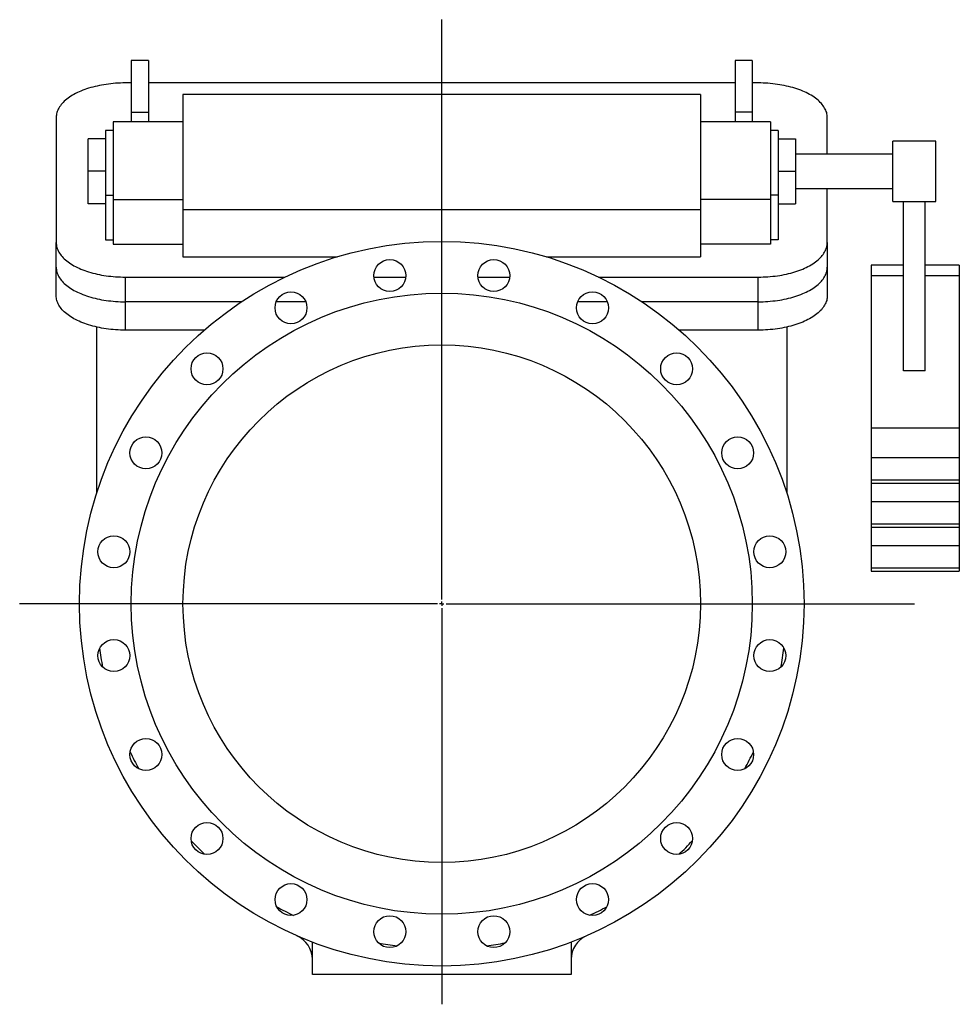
# Model space of a CAD drawing. Extents: x 247 to 3292, y 46 to 2791.
# Tile 2 of 2: x 2203 to 3292, y 1650 to 2791. Entities that reach past the tile are written whole.
import ezdxf

# ---------------------------------------------------------------- set-up
doc = ezdxf.new("R2010")
doc.units = 0
doc.layers.get('0').update_dxf_attribs({"linetype": 'CONTINUOUS'})
doc.layers.add('FORMAT', color=7, linetype='CONTINUOUS')

# ---------------------------------------------------------------- blocks, each defined once
blk = doc.blocks.new('SW_CENTERMARKSYMBOL_0')
at = {"layer": 'FORMAT', "color": 0}
for p, q in [((0, 5), (0, 677)), ((-5, 0), (-489.4, 0)), ((0, 0), (-2.5, 0)), ((0, 0), (0, 2.5)), ((0, 0), (0, -2.5)), ((0, 0), (2.5, 0)), ((5, 0), (548, 0)), ((0, -5), (0, -464.4))]:
    blk.add_line(p, q, dxfattribs=at)

msp = doc.modelspace()

# ---------------------------------------------------------------- linework, layer by layer
at = {"color": 7, "linetype": 'CONTINUOUS'}
for p, q in [((2352.1, 2744), (2332.1, 2744)), ((2332.1, 2744), (2332.1, 2684)), ((2352.1, 2744), (2352.1, 2684)), ((3052.1, 2744), (3032.1, 2744)), ((3032.1, 2744), (3032.1, 2684)), ((3052.1, 2744), (3052.1, 2684)), ((2332.1, 2718), (2325.1, 2718)), ((3032.1, 2718), (2352.1, 2718)), ((3059.1, 2718), (3052.1, 2718)), ((2992.1, 2704.6), (2392.1, 2704.6)), ((2392.1, 2704.6), (2392.1, 2571.1)), ((2992.1, 2704.6), (2992.1, 2571.1)), ((2332.1, 2684), (2332.1, 2673)), ((2332.1, 2684), (2352.1, 2684)), ((2352.1, 2684), (2352.1, 2673)), ((3032.1, 2684), (3032.1, 2673)), ((3052.1, 2684), (3032.1, 2684)), ((3052.1, 2684), (3052.1, 2673)), ((2245.1, 2678), (2245.1, 2533)), ((2392.1, 2673), (2311.1, 2673)), ((2311.1, 2673), (2311.1, 2583)), ((3073.1, 2673), (2992.1, 2673)), ((3073.1, 2673), (3073.1, 2583)), ((3139.1, 2635.6), (3139.1, 2678)), ((2311.1, 2663), (2302.1, 2663)), ((2302.1, 2663), (2302.1, 2588)), ((3082.1, 2663), (3073.1, 2663)), ((3082.1, 2663), (3082.1, 2588)), ((2282.1, 2615.6), (2282.1, 2653.1)), ((2302.1, 2653.1), (2282.1, 2653.1)), ((3082.1, 2653.1), (3102.1, 2653.1)), ((3102.1, 2653.1), (3102.1, 2615.6)), ((3265.1, 2650.6), (3215.1, 2650.6)), ((3215.1, 2633.1), (3215.1, 2650.6)), ((3265.1, 2633.1), (3265.1, 2650.6)), ((3215.1, 2635.6), (3102.1, 2635.6)), ((3215.1, 2580.6), (3215.1, 2633.1)), ((3265.1, 2580.6), (3265.1, 2633.1)), ((2282.1, 2578.1), (2282.1, 2615.6)), ((2302.1, 2615.6), (2282.1, 2615.6)), ((3082.1, 2615.6), (3102.1, 2615.6)), ((3102.1, 2615.6), (3102.1, 2578.1)), ((3102.1, 2595.6), (3215.1, 2595.6)), ((3139.1, 2533), (3139.1, 2595.6)), ((2302.1, 2588), (2302.1, 2536)), ((2302.1, 2588), (2311.1, 2588)), ((2311.1, 2583), (2311.1, 2531)), ((2311.1, 2583), (2392.1, 2583)), ((3073.1, 2583), (2992.1, 2583)), ((3082.1, 2588), (3073.1, 2588)), ((3073.1, 2583), (3073.1, 2531)), ((3082.1, 2588), (3082.1, 2536)), ((3215.1, 2580.6), (3265.1, 2580.6)), ((3227.6, 2384.4), (3227.6, 2580.6)), ((3252.6, 2384.4), (3252.6, 2580.6)), ((2302.1, 2578.1), (2282.1, 2578.1)), ((2392.1, 2571.1), (2392.1, 2516.5)), ((2992.1, 2571.1), (2392.1, 2571.1)), ((2992.1, 2571.1), (2992.1, 2516.5)), ((3082.1, 2578.1), (3102.1, 2578.1)), ((2302.1, 2536), (2311.1, 2536)), ((3082.1, 2536), (3073.1, 2536)), ((2245.1, 2504.4), (2245.1, 2533)), ((2311.1, 2531), (2392.1, 2531)), ((3073.1, 2531), (2992.1, 2531)), ((3139.1, 2533), (3139.1, 2504.4)), ((2392.1, 2516.5), (2570.8, 2516.5)), ((2813.5, 2516.5), (2992.1, 2516.5)), ((2245.1, 2471.5), (2245.1, 2504.4)), ((3139.1, 2504.4), (3139.1, 2471.5)), ((3227.6, 2506.9), (3190.1, 2506.9)), ((3190.1, 2506.9), (3190.1, 2494.4)), ((3292.1, 2506.9), (3252.6, 2506.9)), ((3292.1, 2506.9), (3292.1, 2494.4)), ((2325.1, 2493), (2510.3, 2493)), ((2325.1, 2493), (2325.1, 2464.4)), ((2613.5, 2493), (2650.3, 2493)), ((2733.9, 2493), (2770.8, 2493)), ((2874, 2493), (3059.1, 2493)), ((3059.1, 2464.4), (3059.1, 2493)), ((3190.1, 2494.4), (3190.1, 2317.7)), ((3227.6, 2494.4), (3190.1, 2494.4)), ((3292.1, 2494.4), (3252.6, 2494.4)), ((3292.1, 2494.4), (3292.1, 2317.7)), ((2460, 2464.4), (2325.1, 2464.4)), ((2325.1, 2464.4), (2325.1, 2431.5)), ((2534.5, 2464.4), (2500.2, 2464.4)), ((2884.1, 2464.4), (2849.8, 2464.4)), ((3059.1, 2464.4), (2924.3, 2464.4)), ((3059.1, 2431.5), (3059.1, 2464.4)), ((2292.1, 2242.5), (2292.1, 2435.1)), ((2416.7, 2431.5), (2325.1, 2431.5)), ((3059.1, 2431.5), (2967.5, 2431.5)), ((3092.1, 2435.1), (3092.1, 2242.5)), ((3252.6, 2384.4), (3227.6, 2384.4)), ((3190.1, 2317.7), (3190.1, 2283.6)), ((3292.1, 2317.7), (3190.1, 2317.7)), ((3292.1, 2317.7), (3292.1, 2283.6)), ((3190.1, 2283.6), (3190.1, 2257.6)), ((3292.1, 2283.6), (3190.1, 2283.6)), ((3292.1, 2283.6), (3292.1, 2257.6)), ((3190.1, 2257.6), (3190.1, 2254.2)), ((3292.1, 2257.6), (3190.1, 2257.6)), ((3190.1, 2254.2), (3292.1, 2254.2)), ((3190.1, 2254.2), (3190.1, 2232.6)), ((3292.1, 2257.6), (3292.1, 2254.2)), ((3292.1, 2254.2), (3292.1, 2232.6)), ((3190.1, 2232.6), (3190.1, 2206.6)), ((3292.1, 2232.6), (3190.1, 2232.6)), ((3292.1, 2232.6), (3292.1, 2206.6)), ((3190.1, 2206.6), (3190.1, 2203.2)), ((3292.1, 2206.6), (3190.1, 2206.6)), ((3190.1, 2203.2), (3292.1, 2203.2)), ((3190.1, 2203.2), (3190.1, 2181.6)), ((3292.1, 2206.6), (3292.1, 2203.2)), ((3292.1, 2203.2), (3292.1, 2181.6)), ((3190.1, 2181.6), (3190.1, 2155.6)), ((3292.1, 2181.6), (3190.1, 2181.6)), ((3292.1, 2181.6), (3292.1, 2155.6)), ((3190.1, 2155.6), (3190.1, 2152.2)), ((3292.1, 2155.6), (3190.1, 2155.6)), ((3190.1, 2152.2), (3292.1, 2152.2)), ((3292.1, 2155.6), (3292.1, 2152.2)), ((2542.1, 1684.4), (2542.1, 1722.1)), ((2842.1, 1722.1), (2842.1, 1684.4)), ((2842.1, 1684.4), (2542.1, 1684.4))]:
    msp.add_line(p, q, dxfattribs=at)
for points in [[(2325.1, 2718), (2322.3, 2718), (2319.6, 2717.9), (2316.8, 2717.8), (2314, 2717.6), (2311.2, 2717.4), (2308.5, 2717.1), (2305.8, 2716.8), (2303.1, 2716.4), (2300.4, 2716), (2297.8, 2715.6), (2295.2, 2715.1), (2292.6, 2714.5), (2290.1, 2713.9), (2287.6, 2713.3), (2285.1, 2712.6), (2282.7, 2711.9), (2280.4, 2711.2), (2278.1, 2710.4), (2275.9, 2709.5), (2273.7, 2708.6), (2271.6, 2707.7), (2269.6, 2706.8), (2267.6, 2705.8), (2265.7, 2704.8), (2263.9, 2703.7), (2262.1, 2702.6), (2260.4, 2701.5), (2258.8, 2700.4), (2257.3, 2699.2), (2255.9, 2698), (2254.5, 2696.8), (2253.2, 2695.5), (2252.1, 2694.3), (2251, 2693), (2250, 2691.7), (2249, 2690.4), (2248.2, 2689), (2247.5, 2687.7), (2246.9, 2686.3), (2246.3, 2684.9), (2245.9, 2683.6), (2245.6, 2682.2), (2245.3, 2680.8), (2245.2, 2679.4), (2245.1, 2678)], [(3139.1, 2678), (3139.1, 2679.4), (3138.9, 2680.8), (3138.7, 2682.2), (3138.4, 2683.6), (3137.9, 2684.9), (3137.4, 2686.3), (3136.8, 2687.7), (3136, 2689), (3135.2, 2690.4), (3134.3, 2691.7), (3133.3, 2693), (3132.2, 2694.3), (3131, 2695.5), (3129.8, 2696.8), (3128.4, 2698), (3127, 2699.2), (3125.5, 2700.4), (3123.9, 2701.5), (3122.2, 2702.6), (3120.4, 2703.7), (3118.6, 2704.8), (3116.7, 2705.8), (3114.7, 2706.8), (3112.7, 2707.7), (3110.6, 2708.6), (3108.4, 2709.5), (3106.2, 2710.4), (3103.9, 2711.2), (3101.5, 2711.9), (3099.1, 2712.6), (3096.7, 2713.3), (3094.2, 2713.9), (3091.7, 2714.5), (3089.1, 2715.1), (3086.5, 2715.6), (3083.9, 2716), (3081.2, 2716.4), (3078.5, 2716.8), (3075.8, 2717.1), (3073, 2717.4), (3070.3, 2717.6), (3067.5, 2717.8), (3064.7, 2717.9), (3061.9, 2718), (3059.1, 2718)], [(2245.1, 2533), (2245.2, 2531.6), (2245.3, 2530.2), (2245.6, 2528.8), (2245.9, 2527.4), (2246.3, 2526), (2246.9, 2524.7), (2247.5, 2523.3), (2248.2, 2522), (2249, 2520.6), (2250, 2519.3), (2251, 2518), (2252.1, 2516.7), (2253.2, 2515.5), (2254.5, 2514.2), (2255.9, 2513), (2257.3, 2511.8), (2258.8, 2510.6), (2260.4, 2509.5), (2262.1, 2508.4), (2263.9, 2507.3), (2265.7, 2506.2), (2267.6, 2505.2), (2269.6, 2504.2), (2271.6, 2503.3), (2273.7, 2502.3), (2275.9, 2501.5), (2278.1, 2500.6), (2280.4, 2499.8), (2282.7, 2499.1), (2285.1, 2498.3), (2287.6, 2497.7), (2290.1, 2497), (2292.6, 2496.4), (2295.2, 2495.9), (2297.8, 2495.4), (2300.4, 2494.9), (2303.1, 2494.5), (2305.8, 2494.2), (2308.5, 2493.9), (2311.2, 2493.6), (2314, 2493.4), (2316.8, 2493.2), (2319.6, 2493.1), (2322.3, 2493), (2325.1, 2493)], [(3059.1, 2493), (3061.9, 2493), (3064.7, 2493.1), (3067.5, 2493.2), (3070.3, 2493.4), (3073, 2493.6), (3075.8, 2493.9), (3078.5, 2494.2), (3081.2, 2494.5), (3083.9, 2494.9), (3086.5, 2495.4), (3089.1, 2495.9), (3091.7, 2496.4), (3094.2, 2497), (3096.7, 2497.7), (3099.1, 2498.3), (3101.5, 2499.1), (3103.9, 2499.8), (3106.2, 2500.6), (3108.4, 2501.5), (3110.6, 2502.3), (3112.7, 2503.3), (3114.7, 2504.2), (3116.7, 2505.2), (3118.6, 2506.2), (3120.4, 2507.3), (3122.2, 2508.4), (3123.9, 2509.5), (3125.5, 2510.6), (3127, 2511.8), (3128.4, 2513), (3129.8, 2514.2), (3131, 2515.5), (3132.2, 2516.7), (3133.3, 2518), (3134.3, 2519.3), (3135.2, 2520.6), (3136, 2522), (3136.8, 2523.3), (3137.4, 2524.7), (3137.9, 2526), (3138.4, 2527.4), (3138.7, 2528.8), (3138.9, 2530.2), (3139.1, 2531.6), (3139.1, 2533)], [(2245.1, 2504.4), (2245.2, 2503), (2245.3, 2501.6), (2245.6, 2500.2), (2245.9, 2498.8), (2246.3, 2497.5), (2246.9, 2496.1), (2247.5, 2494.7), (2248.2, 2493.4), (2249, 2492.1), (2250, 2490.7), (2251, 2489.4), (2252.1, 2488.1), (2253.2, 2486.9), (2254.5, 2485.6), (2255.9, 2484.4), (2257.3, 2483.2), (2258.8, 2482), (2260.4, 2480.9), (2262.1, 2479.8), (2263.9, 2478.7), (2265.7, 2477.6), (2267.6, 2476.6), (2269.6, 2475.6), (2271.6, 2474.7), (2273.7, 2473.8), (2275.9, 2472.9), (2278.1, 2472.1), (2280.4, 2471.3), (2282.7, 2470.5), (2285.1, 2469.8), (2287.6, 2469.1), (2290.1, 2468.5), (2292.6, 2467.9), (2295.2, 2467.3), (2297.8, 2466.8), (2300.4, 2466.4), (2303.1, 2466), (2305.8, 2465.6), (2308.5, 2465.3), (2311.2, 2465), (2314, 2464.8), (2316.8, 2464.6), (2319.6, 2464.5), (2322.3, 2464.4), (2325.1, 2464.4)], [(3059.1, 2464.4), (3061.9, 2464.4), (3064.7, 2464.5), (3067.5, 2464.6), (3070.3, 2464.8), (3073, 2465), (3075.8, 2465.3), (3078.5, 2465.6), (3081.2, 2466), (3083.9, 2466.4), (3086.5, 2466.8), (3089.1, 2467.3), (3091.7, 2467.9), (3094.2, 2468.5), (3096.7, 2469.1), (3099.1, 2469.8), (3101.5, 2470.5), (3103.9, 2471.3), (3106.2, 2472.1), (3108.4, 2472.9), (3110.6, 2473.8), (3112.7, 2474.7), (3114.7, 2475.6), (3116.7, 2476.6), (3118.6, 2477.6), (3120.4, 2478.7), (3122.2, 2479.8), (3123.9, 2480.9), (3125.5, 2482), (3127, 2483.2), (3128.4, 2484.4), (3129.8, 2485.6), (3131, 2486.9), (3132.2, 2488.1), (3133.3, 2489.4), (3134.3, 2490.7), (3135.2, 2492.1), (3136, 2493.4), (3136.8, 2494.7), (3137.4, 2496.1), (3137.9, 2497.5), (3138.4, 2498.8), (3138.7, 2500.2), (3138.9, 2501.6), (3139.1, 2503), (3139.1, 2504.4)], [(2325.1, 2431.5), (2322.3, 2431.5), (2319.6, 2431.6), (2316.8, 2431.7), (2314, 2431.9), (2311.2, 2432.1), (2308.5, 2432.4), (2305.8, 2432.7), (2303.1, 2433.1), (2300.4, 2433.5), (2297.8, 2433.9), (2295.2, 2434.4), (2292.6, 2435), (2290.1, 2435.6), (2287.6, 2436.2), (2285.1, 2436.9), (2282.7, 2437.6), (2280.4, 2438.3), (2278.1, 2439.1), (2275.9, 2440), (2273.7, 2440.9), (2271.6, 2441.8), (2269.6, 2442.7), (2267.6, 2443.7), (2265.7, 2444.7), (2263.9, 2445.8), (2262.1, 2446.9), (2260.4, 2448), (2258.8, 2449.1), (2257.3, 2450.3), (2255.9, 2451.5), (2254.5, 2452.7), (2253.2, 2454), (2252.1, 2455.2), (2251, 2456.5), (2250, 2457.8), (2249, 2459.1), (2248.2, 2460.5), (2247.5, 2461.8), (2246.9, 2463.2), (2246.3, 2464.6), (2245.9, 2465.9), (2245.6, 2467.3), (2245.3, 2468.7), (2245.2, 2470.1), (2245.1, 2471.5)], [(3139.1, 2471.5), (3139.1, 2470.1), (3138.9, 2468.7), (3138.7, 2467.3), (3138.4, 2465.9), (3137.9, 2464.6), (3137.4, 2463.2), (3136.8, 2461.8), (3136, 2460.5), (3135.2, 2459.1), (3134.3, 2457.8), (3133.3, 2456.5), (3132.2, 2455.2), (3131, 2454), (3129.8, 2452.7), (3128.4, 2451.5), (3127, 2450.3), (3125.5, 2449.1), (3123.9, 2448), (3122.2, 2446.9), (3120.4, 2445.8), (3118.6, 2444.7), (3116.7, 2443.7), (3114.7, 2442.7), (3112.7, 2441.8), (3110.6, 2440.9), (3108.4, 2440), (3106.2, 2439.1), (3103.9, 2438.3), (3101.5, 2437.6), (3099.1, 2436.9), (3096.7, 2436.2), (3094.2, 2435.6), (3091.7, 2435), (3089.1, 2434.4), (3086.5, 2433.9), (3083.9, 2433.5), (3081.2, 2433.1), (3078.5, 2432.7), (3075.8, 2432.4), (3073, 2432.1), (3070.3, 2431.9), (3067.5, 2431.7), (3064.7, 2431.6), (3061.9, 2431.5), (3059.1, 2431.5)]]:
    msp.add_lwpolyline(points, dxfattribs=at)
for centre, radius in [((2692.1, 2114.4), 420), ((2631.9, 2494.7), 18.5), ((2752.4, 2494.7), 18.5), ((2692.1, 2114.4), 360), ((2517.3, 2457.4), 18.5), ((2866.9, 2457.4), 18.5), ((2692.1, 2114.4), 300), ((2419.9, 2386.6), 18.5), ((2964.4, 2386.6), 18.5), ((2349.1, 2289.2), 18.5), ((3035.2, 2289.2), 18.5), ((2311.9, 2174.6), 18.5), ((3072.4, 2174.6), 18.5), ((2311.9, 2054.2), 18.5), ((3072.4, 2054.2), 18.5), ((2349.1, 1939.6), 18.5), ((3035.2, 1939.6), 18.5), ((2419.9, 1842.2), 18.5), ((2964.4, 1842.2), 18.5), ((2517.3, 1771.4), 18.5), ((2866.9, 1771.4), 18.5), ((2631.9, 1734.2), 18.5), ((2752.4, 1734.2), 18.5)]:
    msp.add_circle(centre, radius, dxfattribs=at)
for centre, radius, start, end in [((2589.5, 2098.3), 296.2, 186.8926, 191.1528), ((2792.7, 2098.5), 298.2, 348.879, 353.1128), ((2619.8, 2077.8), 319, 205.0634, 209.0055), ((2783.5, 2067.9), 297.5, 330.8748, 335.1186), ((2624.1, 2046.4), 303.8, 222.9214, 227.072), ((2764.2, 2042.3), 298, 312.8795, 317.1158), ((2646.4, 2024.8), 299.5, 240.9027, 245.1191), ((2737, 2026.3), 301.1, 294.9018, 299.0938), ((2512.1, 1702), 30, 0, 66.4218), ((2872.1, 1702), 30, 113.5782, 180), ((2680.9, 2043.1), 327.9, 259.0774, 262.9099), ((2706.3, 2024.7), 309.2, 276.9627, 281.0394)]:
    msp.add_arc(centre, radius, start, end, dxfattribs=at)

# ---------------------------------------------------------------- block references
at = {"layer": 'FORMAT'}
msp.add_blockref('SW_CENTERMARKSYMBOL_0', (2692.1, 2114.4), dxfattribs=at)

doc.saveas('drawing.dxf')
